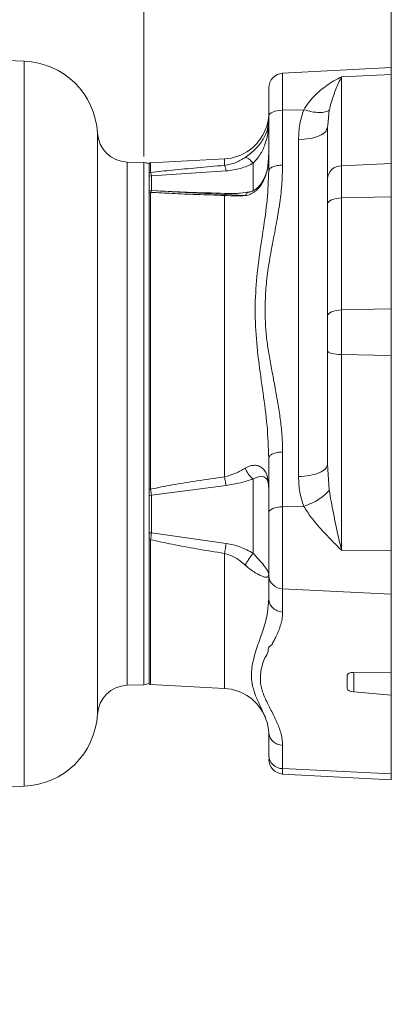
# Model space of a CAD drawing. Header units: inches. Extents: x 0.3 to 33.9, y 0.2 to 21.7.
# Tile 6 of 18: x 12.4 to 15.4, y 5.2 to 13.3. Entities that reach past the tile are written whole.
import ezdxf

# ---------------------------------------------------------------- set-up
doc = ezdxf.new("R2010")
doc.units = ezdxf.units.IN
doc.header["$MEASUREMENT"] = 0
doc.layers.add('SLD-0', color=7, linetype='Continuous', lineweight=15)
doc.styles.add('SLDTEXTSTYLE0', font='TXT', dxfattribs={"width": 0.75})
doc.dimstyles.new('SLDDIMSTYLE0', dxfattribs={"dimtxt": 0.25, "dimasz": 0.13, "dimexe": 0, "dimexo": 0.0625, "dimgap": 0.0625, "dimtad": 0, "dimtih": 1, "dimtoh": 1, "dimrnd": 1e-09, "dimzin": 12, "dimdsep": 46, "dimtxsty": 'SLDTEXTSTYLE0', "dimsah": 1, "dimcen": 0.09, "dimadec": 0, "dimazin": 3, "dimtfac": 1, "dimtofl": 0, "dimtmove": 0, "dimatfit": 3, "dimfxl": 1, "dimfrac": 2, "dimtolj": 1, "dimtzin": 12, "dimarcsym": 0})
doc.dimstyles.new('SLDDIMSTYLE2', dxfattribs={"dimtxt": 0, "dimasz": 0.13, "dimexe": 0, "dimexo": 0.0625, "dimgap": 0, "dimtad": 0, "dimtih": 1, "dimtoh": 1, "dimdec": 0, "dimrnd": 1e-09, "dimzin": 0, "dimdsep": 46, "dimtxsty": 'Standard', "dimsah": 1, "dimcen": 0.09, "dimadec": 0, "dimazin": 0, "dimtfac": 0.13, "dimtdec": 0, "dimtofl": 0, "dimtmove": 0, "dimatfit": 3, "dimfxl": 1, "dimfrac": 2, "dimtolj": 1, "dimtzin": 0, "dimarcsym": 0})

# ---------------------------------------------------------------- blocks, each defined once
blk = doc.blocks.new('_D_8')
at = {"layer": 'SLD-0'}
for p, q in [((13.3825, 12.1594), (13.3825, 14.0317)), ((8.8583, 13.9067), (10.4093, 13.9067)), ((10.5489, 13.9435), (10.4981, 13.9435)), ((10.4981, 13.9435), (10.4981, 13.5467)), ((11.6918, 13.9435), (11.7426, 13.9435)), ((11.7426, 13.9435), (11.7426, 13.5467)), ((13.3825, 13.9067), (11.8314, 13.9067)), ((10.4981, 13.5467), (10.5489, 13.5467)), ((11.7426, 13.5467), (11.6918, 13.5467))]:
    blk.add_line(p, q, dxfattribs=at)
for points in [[(8.8583, 13.9067), (8.9883, 13.8867), (8.9883, 13.9267)], [(13.3825, 13.9067), (13.2525, 13.9267), (13.2525, 13.8867)]]:
    blk.add_solid(points, dxfattribs=at)
at = {"layer": 'SLD-0', "char_height": 0.25, "attachment_point": 1, "style": 'SLDTEXTSTYLE0'}
for s, insert in [('4.52', (10.6955, 14.3166, -0.8581)), ('114.91', (10.6124, 13.8689, -0.8581))]:
    blk.add_mtext(s, dxfattribs=dict(at, insert=insert))
blk = doc.blocks.new('_D_9')
at = {"layer": 'SLD-0'}
for p, q in [((15.4013, 12.8789), (15.4013, 15.2266)), ((8.8583, 15.1016), (11.4187, 15.1016)), ((11.5583, 15.1384), (11.5075, 15.1384)), ((11.5075, 15.1384), (11.5075, 14.7415)), ((12.7012, 15.1384), (12.752, 15.1384)), ((12.752, 15.1384), (12.752, 14.7415)), ((15.4013, 15.1016), (12.8408, 15.1016)), ((11.5075, 14.7415), (11.5583, 14.7415)), ((12.752, 14.7415), (12.7012, 14.7415))]:
    blk.add_line(p, q, dxfattribs=at)
for points in [[(8.8583, 15.1016), (8.9883, 15.0816), (8.9883, 15.1216)], [(15.4013, 15.1016), (15.2713, 15.1216), (15.2713, 15.0816)]]:
    blk.add_solid(points, dxfattribs=at)
at = {"layer": 'SLD-0', "char_height": 0.25, "attachment_point": 1, "style": 'SLDTEXTSTYLE0'}
for s, insert in [('6.54', (11.705, 15.5114, -0.8581)), ('166.19', (11.6218, 15.0638, -0.8581))]:
    blk.add_mtext(s, dxfattribs=dict(at, insert=insert))

msp = doc.modelspace()

# ---------------------------------------------------------------- linework, layer by layer
at = {"color": 7, "linetype": 'Continuous', "lineweight": 15}
for p, q in [((12.4069, 12.9364), (8.8583, 13.0604)), ((15.4013, 12.8846), (14.515, 12.8382)), ((15.4013, 12.8289), (15.4013, 12.8846)), ((14.995, 12.8098), (15.4013, 12.8289)), ((14.995, 12.8098), (14.995, 12.0839)), ((15.4013, 12.103), (15.4013, 12.8289)), ((14.515, 12.537), (14.6874, 12.5406)), ((14.515, 12.537), (14.515, 12.0898)), ((14.4013, 12.0411), (14.4013, 12.4883)), ((14.8728, 12.38), (14.8813, 12.398)), ((14.883, 12.4154), (14.8813, 12.398)), ((14.8813, 12.398), (14.8813, 11.9761)), ((14.6444, 9.5481), (14.6444, 12.2966)), ((14.0412, 12.1399), (13.4381, 12.1083)), ((13.3825, 12.1094), (13.2453, 12.1142)), ((13.4263, 12.1065), (13.4263, 12.0277)), ((14.995, 12.0839), (15.4013, 12.103)), ((14.995, 12.0839), (14.995, 11.8213)), ((15.4013, 11.8299), (15.4013, 12.103)), ((13.4381, 12.0295), (13.4263, 12.0277)), ((13.4263, 12.0277), (13.4263, 11.8656)), ((13.4444, 12.0012), (13.4263, 11.9999)), ((13.4444, 12.0012), (14.0537, 12.0419)), ((13.4444, 11.8811), (13.4444, 12.0012)), ((13.4444, 11.8811), (13.4263, 11.8793)), ((13.4381, 11.8672), (13.4263, 11.8656)), ((13.4263, 11.8656), (13.4263, 9.4471)), ((13.4381, 9.4467), (13.4381, 11.8671)), ((13.5564, 11.8765), (13.4444, 11.8811)), ((13.6118, 11.8723), (14.2096, 11.841)), ((14.0412, 9.5462), (14.0412, 11.8416)), ((14.995, 11.8213), (15.4013, 11.8299)), ((14.995, 11.8213), (14.995, 10.9075)), ((15.4013, 10.9162), (15.4013, 11.8299)), ((14.8813, 11.7726), (14.8813, 10.8588)), ((14.995, 10.9075), (15.4013, 10.9162)), ((14.995, 10.9075), (14.995, 10.5432)), ((15.4013, 10.5372), (15.4013, 10.9162)), ((14.8813, 10.5765), (14.8813, 9.6495)), ((14.995, 10.5432), (15.4013, 10.5372)), ((14.995, 10.5432), (14.995, 8.948)), ((15.4013, 8.9421), (15.4013, 10.5372)), ((14.515, 9.7493), (14.515, 9.3022)), ((14.4013, 9.2535), (14.4013, 9.7006)), ((14.8813, 9.6495), (14.8952, 9.4398)), ((14.275, 9.5299), (14.275, 8.9226)), ((13.4381, 9.4466), (13.4263, 9.4471)), ((13.4263, 9.4471), (13.4263, 9.0343)), ((13.4444, 9.3956), (13.4263, 9.3968)), ((13.4444, 9.3957), (14.0537, 9.4759)), ((13.4444, 9.0899), (13.4444, 9.3956)), ((14.6874, 9.3058), (14.515, 9.3022)), ((14.515, 9.3022), (14.515, 8.6326)), ((13.4444, 9.0899), (13.4263, 9.0898)), ((14.0537, 9.0036), (13.4444, 9.0898)), ((13.4381, 9.0335), (13.4263, 9.0343)), ((13.4263, 9.0343), (13.4263, 7.8542)), ((14.995, 8.948), (15.4013, 8.9421)), ((15.4013, 8.5901), (15.4013, 8.9421)), ((14.4013, 8.7421), (14.4013, 8.5527)), ((15.4013, 8.5901), (14.515, 8.6326)), ((14.515, 8.6326), (14.515, 8.4432)), ((15.4013, 7.9469), (15.4013, 8.5901)), ((15.0413, 7.8194), (15.0413, 7.9291)), ((15.096, 7.9507), (15.4013, 7.9469)), ((15.4013, 7.9469), (15.4013, 7.767)), ((13.2453, 7.8465), (13.3825, 7.8513)), ((13.4381, 7.8524), (14.0412, 7.8208)), ((15.4013, 7.767), (15.096, 7.7925)), ((15.4013, 7.1238), (15.4013, 7.767)), ((14.4013, 7.4651), (14.4013, 7.2758)), ((14.515, 7.3556), (14.515, 7.1663)), ((14.4013, 7.2758), (14.4013, 7.2626)), ((14.515, 7.1663), (15.4013, 7.1238)), ((14.515, 7.1225), (15.4013, 7.0761)), ((15.4013, 7.0761), (15.4013, 7.1238)), ((10.91, 6.972), (12.4069, 7.0243))]:
    msp.add_line(p, q, dxfattribs=at)
at = {"color": 8, "linetype": 'Continuous', "lineweight": 15}
for p, q in [((12.4069, 12.9364), (12.4069, 9.9804)), ((14.515, 12.8382), (14.515, 12.537)), ((14.8952, 12.5368), (14.883, 12.4154)), ((13.0044, 12.3505), (13.0044, 7.6102)), ((14.0412, 12.087), (14.0412, 12.1399)), ((13.2453, 9.9804), (13.2453, 12.1142)), ((13.3825, 12.1094), (13.3825, 9.9804)), ((13.4381, 12.0295), (13.4381, 12.1083)), ((14.275, 12.1043), (14.275, 11.8771)), ((12.4069, 9.9804), (12.4069, 7.0243)), ((13.2453, 7.8465), (13.2453, 9.9804)), ((13.3825, 9.9804), (13.3825, 7.8513)), ((13.4381, 7.8524), (13.4381, 9.0334)), ((14.0412, 7.8208), (14.0412, 8.9218)), ((15.096, 7.7925), (15.096, 7.9507)), ((14.515, 7.1663), (14.515, 7.1225))]:
    msp.add_line(p, q, dxfattribs=at)
at = {"color": 7, "linetype": 'Continuous', "lineweight": 15, "flags": 128}
for points in [[(14.4013, 12.4883), (14.4034, 12.4975), (14.4098, 12.5064), (14.4202, 12.5146), (14.4342, 12.5219), (14.4514, 12.5279), (14.471, 12.5326), (14.4925, 12.5356), (14.515, 12.537)], [(14.8813, 11.7726), (14.8834, 11.7818), (14.8898, 11.7907), (14.9002, 11.7989), (14.9142, 11.8062), (14.9314, 11.8122), (14.951, 11.8169), (14.9725, 11.8199), (14.995, 11.8213)], [(14.8813, 10.8588), (14.8834, 10.868), (14.8898, 10.8769), (14.9002, 10.8851), (14.9142, 10.8924), (14.9314, 10.8985), (14.951, 10.9031), (14.9725, 10.9062), (14.995, 10.9075)], [(14.8813, 10.5765), (14.8834, 10.5702), (14.8898, 10.5641), (14.9002, 10.5585), (14.9142, 10.5535), (14.9314, 10.5494), (14.951, 10.5462), (14.9725, 10.5441), (14.995, 10.5432)], [(14.515, 9.3022), (14.4925, 9.3008), (14.471, 9.2977), (14.4514, 9.2931), (14.4342, 9.287), (14.4202, 9.2798), (14.4098, 9.2715), (14.4034, 9.2627), (14.4013, 9.2535)]]:
    msp.add_lwpolyline(points, dxfattribs=at)
at = {"color": 7, "linetype": 'Continuous', "lineweight": 15}
for centre, radius, start, end in [((12.3853, 12.3168), 0.62, 3.11173, 88), ((14.5213, 12.7184), 0.12, 93, 180), ((14.0213, 12.5194), 0.38, 273, 338.68285), ((13.254, 12.364), 0.25, 183.11173, 268), ((13.3783, 11.9895), 0.12, 66.42182, 88), ((13.4413, 12.0484), 0.06, 93, 104.47751), ((14.9948, 11.9702), 0.1137, 89.91619, 177.01206), ((14.5157, 8.7471), 0.1145, 182.52056, 269.64272), ((13.254, 7.5967), 0.25, 92, 176.88827), ((13.3783, 7.9712), 0.12, 272, 293.57818), ((13.4413, 7.9123), 0.06, 255.52249, 267), ((14.0213, 7.4413), 0.38, 21.27664, 87), ((12.3853, 7.6439), 0.62, 272, 356.88827), ((14.5157, 7.2808), 0.1145, 182.52068, 269.6426), ((14.5213, 7.2424), 0.12, 180, 267)]:
    msp.add_arc(centre, radius, start, end, dxfattribs=at)
for centre, start_param, end_param in [((15.1013, 7.9262), 1.681278, 3.164808), ((15.1013, 7.8165), 3.164808, 4.648338)]:
    msp.add_ellipse(centre, major_axis=(0.06, -0.0034), ratio=0.405073, start_param=start_param, end_param=end_param, dxfattribs=at)
for points, knots in [([(14.6874, 12.5406), (14.6995, 12.5601), (14.7245, 12.6002), (14.7714, 12.6527), (14.8226, 12.7002), (14.877, 12.7416), (14.9344, 12.7788), (14.9741, 12.7991), (14.995, 12.8098)], [0, 0, 0, 0, 0.153495, 0.31543, 0.486, 0.649931, 0.816224, 1, 1, 1, 1]), ([(14.8952, 12.5368), (14.9001, 12.557), (14.9101, 12.5983), (14.9288, 12.6549), (14.9492, 12.709), (14.9715, 12.7613), (14.987, 12.7933), (14.995, 12.8098)], [0, 0, 0, 0, 0.18539, 0.379715, 0.580057, 0.782464, 1, 1, 1, 1]), ([(14.4013, 12.7171), (14.4013, 12.7166), (14.4013, 12.7156), (14.4013, 12.6948), (14.4013, 12.659), (14.4013, 12.61), (14.4013, 12.5528), (14.4013, 12.5094), (14.4013, 12.4883)], [0, 0, 0, 0, 0.139522, 0.318551, 0.49758, 0.672889, 0.8412, 1, 1, 1, 1]), ([(14.6444, 12.2966), (14.6461, 12.3389), (14.6494, 12.4216), (14.6749, 12.5016), (14.6874, 12.5406)], [0, 0, 0, 0, 0.51101, 1, 1, 1, 1]), ([(14.6874, 12.5406), (14.71, 12.5347), (14.7552, 12.5228), (14.8157, 12.5172), (14.8658, 12.5208), (14.8854, 12.5315), (14.8952, 12.5368)], [0, 0, 0, 0, 0.250065, 0.500011, 0.749953, 1, 1, 1, 1]), ([(14.2093, 12.1518), (14.2235, 12.162), (14.2514, 12.1819), (14.2921, 12.2188), (14.3276, 12.259), (14.3661, 12.3154), (14.3964, 12.3876), (14.3996, 12.4308), (14.4013, 12.4529)], [0, 0, 0, 0, 0.124656, 0.244916, 0.360851, 0.485732, 0.736129, 1, 1, 1, 1]), ([(14.4013, 12.4529), (14.4003, 12.4202), (14.3984, 12.3584), (14.3755, 12.2602), (14.3333, 12.1714), (14.294, 12.1262), (14.275, 12.1043)], [0, 0, 0, 0, 0.2883764, 0.5456607, 0.7797272, 1, 1, 1, 1]), ([(14.3741, 12.3819), (14.3781, 12.3909), (14.3954, 12.4306), (14.3987, 12.4673), (14.4013, 12.4956)], [0, 0, 0, 0, 0.227619, 1, 1, 1, 1]), ([(14.0412, 12.087), (14.0718, 12.0927), (14.1342, 12.1044), (14.184, 12.1358), (14.2093, 12.1518)], [0, 0, 0, 0, 0.492138, 1, 1, 1, 1]), ([(14.4013, 12.1782), (14.3996, 12.1394), (14.3964, 12.064), (14.366, 11.9702), (14.3275, 11.9095), (14.2921, 11.8736), (14.2514, 11.8485), (14.2235, 11.8433), (14.2093, 11.8406)], [0, 0, 0, 0, 0.26429, 0.514644, 0.639426, 0.755183, 0.875411, 1, 1, 1, 1]), ([(14.275, 12.1043), (14.2679, 12.1122), (14.2538, 12.128), (14.2295, 12.1477), (14.217, 12.1503), (14.2093, 12.1518)], [0, 0, 0, 0, 0.280678, 0.561225, 1, 1, 1, 1]), ([(14.4013, 12.1782), (14.3995, 12.1395), (14.3962, 12.0657), (14.3673, 11.9811), (14.3343, 11.9294), (14.3061, 11.8999), (14.2752, 11.8791), (14.2549, 11.8733), (14.2447, 11.8703)], [0, 0, 0, 0, 0.281926, 0.538299, 0.658057, 0.773609, 0.886511, 1, 1, 1, 1]), ([(13.4381, 12.0295), (13.4964, 12.0358), (13.6213, 12.0492), (13.8225, 12.0681), (13.9655, 12.0804), (14.0412, 12.087)], [0, 0, 0, 0, 0.291847, 0.625114, 1, 1, 1, 1]), ([(14.0412, 12.087), (14.0433, 12.0826), (14.0474, 12.0739), (14.0516, 12.0526), (14.0537, 12.0419)], [0, 0, 0, 0, 0.5, 1, 1, 1, 1]), ([(14.0537, 12.0419), (14.0935, 12.0468), (14.1716, 12.0564), (14.241, 12.0886), (14.275, 12.1043)], [0, 0, 0, 0, 0.509364, 1, 1, 1, 1]), ([(14.515, 12.0898), (14.5134, 12.0352), (14.5103, 11.926), (14.4896, 11.7644), (14.4615, 11.5995), (14.4297, 11.4352), (14.3984, 11.2683), (14.3787, 11.1042), (14.3703, 10.9387), (14.3738, 10.7858), (14.3865, 10.6478), (14.4067, 10.5226), (14.431, 10.3918), (14.4562, 10.2607), (14.4796, 10.1302), (14.4982, 10.0053), (14.512, 9.8778), (14.514, 9.7922), (14.515, 9.7493)], [0, 0, 0, 0, 0.069493, 0.138718, 0.206223, 0.281043, 0.350236, 0.420738, 0.490363, 0.560676, 0.615215, 0.666675, 0.722248, 0.784547, 0.836805, 0.890996, 0.945429, 1, 1, 1, 1]), ([(14.515, 12.0898), (14.4999, 12.0888), (14.4697, 12.0868), (14.4323, 12.0754), (14.4063, 12.0597), (14.403, 12.0473), (14.4013, 12.0411)], [0, 0, 0, 0, 0.249998, 0.499999, 0.75, 1, 1, 1, 1]), ([(13.4263, 12.0277), (13.4263, 12.0255), (13.4263, 12.0215), (13.4263, 12.0119), (13.4263, 12.0039), (13.4263, 11.9998)], [0, 0, 0, 0, 0.34984, 0.671031, 1, 1, 1, 1]), ([(13.4381, 12.0295), (13.4392, 12.0263), (13.4413, 12.0199), (13.4434, 12.0075), (13.4444, 12.0012)], [0, 0, 0, 0, 0.501901, 1, 1, 1, 1]), ([(14.4013, 9.7006), (14.3981, 9.7882), (14.3917, 9.9666), (14.355, 10.2336), (14.3155, 10.5033), (14.2889, 10.7764), (14.2904, 11.0465), (14.3175, 11.308), (14.3565, 11.56), (14.3921, 11.8034), (14.3982, 11.9629), (14.4013, 12.0411)], [0, 0, 0, 0, 0.107005, 0.218156, 0.331689, 0.445574, 0.561865, 0.674876, 0.785608, 0.89487, 1, 1, 1, 1]), ([(14.8813, 11.9761), (14.8813, 11.9646), (14.8813, 11.9414), (14.8813, 11.8931), (14.8813, 11.837), (14.8813, 11.794), (14.8813, 11.7726)], [0, 0, 0, 0, 0.248075, 0.5, 0.751925, 1, 1, 1, 1]), ([(13.4263, 11.8792), (13.4263, 11.8788), (13.4263, 11.8781), (13.4263, 11.8734), (13.4263, 11.8682), (13.4263, 11.8655)], [0, 0, 0, 0, 0.349975, 0.6711, 1, 1, 1, 1]), ([(13.4444, 11.8811), (13.4434, 11.8805), (13.4413, 11.8793), (13.4392, 11.8712), (13.4381, 11.8672)], [0, 0, 0, 0, 0.498106, 1, 1, 1, 1]), ([(14.0412, 11.8416), (13.9654, 11.8441), (13.8224, 11.8489), (13.6212, 11.8572), (13.4964, 11.864), (13.4381, 11.8671)], [0, 0, 0, 0, 0.375028, 0.708295, 1, 1, 1, 1]), ([(14.0507, 11.8583), (13.9459, 11.8613), (13.757, 11.8666), (13.57, 11.8751), (13.4868, 11.8789)], [0, 0, 0, 0, 0.554968, 1, 1, 1, 1]), ([(14.2093, 11.8406), (14.1839, 11.8392), (14.1341, 11.8364), (14.0717, 11.8399), (14.0412, 11.8416)], [0, 0, 0, 0, 0.509707, 1, 1, 1, 1]), ([(14.2447, 11.8703), (14.2205, 11.8664), (14.1812, 11.8601), (14.1138, 11.8574), (14.0726, 11.858), (14.0507, 11.8583)], [0, 0, 0, 0, 0.428479, 0.695806, 1, 1, 1, 1]), ([(14.2093, 11.8406), (14.214, 11.8472), (14.2232, 11.8605), (14.2359, 11.8707), (14.2435, 11.8697), (14.244, 11.8696)], [0, 0, 0, 0, 0.480144, 0.960068, 1, 1, 1, 1]), ([(14.8813, 10.8588), (14.8813, 10.8365), (14.8813, 10.7915), (14.8813, 10.7195), (14.8813, 10.6467), (14.8813, 10.5998), (14.8813, 10.5765)], [0, 0, 0, 0, 0.248075, 0.5, 0.751925, 1, 1, 1, 1]), ([(14.4013, 9.7006), (14.403, 9.7068), (14.4063, 9.7192), (14.4323, 9.7349), (14.4697, 9.7463), (14.4999, 9.7483), (14.515, 9.7493)], [0, 0, 0, 0, 0.25, 0.500001, 0.750002, 1, 1, 1, 1]), ([(14.2093, 9.6181), (14.2235, 9.6252), (14.2514, 9.6392), (14.2921, 9.6425), (14.3276, 9.6337), (14.3661, 9.606), (14.3964, 9.5474), (14.3996, 9.484), (14.4013, 9.4515)], [0, 0, 0, 0, 0.124656, 0.244916, 0.360851, 0.485732, 0.736129, 1, 1, 1, 1]), ([(14.6444, 9.5481), (14.6758, 9.5502), (14.7387, 9.5544), (14.8166, 9.5781), (14.8708, 9.6109), (14.8778, 9.6366), (14.8813, 9.6495)], [0, 0, 0, 0, 0.25, 0.5, 0.75, 1, 1, 1, 1]), ([(14.2093, 9.6181), (14.184, 9.6029), (14.1342, 9.5729), (14.0718, 9.555), (14.0412, 9.5462)], [0, 0, 0, 0, 0.507862, 1, 1, 1, 1]), ([(14.275, 9.5299), (14.2679, 9.5348), (14.2538, 9.5448), (14.2295, 9.574), (14.217, 9.6014), (14.2093, 9.6181)], [0, 0, 0, 0, 0.280678, 0.561225, 1, 1, 1, 1]), ([(13.4381, 9.4467), (13.4964, 9.4581), (13.6213, 9.4826), (13.8225, 9.5153), (13.9655, 9.5355), (14.0412, 9.5462)], [0, 0, 0, 0, 0.291847, 0.625114, 1, 1, 1, 1]), ([(14.0412, 9.5462), (14.0433, 9.5325), (14.0474, 9.5051), (14.0516, 9.4856), (14.0537, 9.4759)], [0, 0, 0, 0, 0.5, 1, 1, 1, 1]), ([(14.0537, 9.4759), (14.0935, 9.4824), (14.1716, 9.4953), (14.241, 9.5185), (14.275, 9.5299)], [0, 0, 0, 0, 0.509364, 1, 1, 1, 1]), ([(14.4013, 9.4515), (14.4003, 9.4725), (14.3984, 9.5122), (14.3755, 9.5444), (14.3333, 9.5564), (14.294, 9.5385), (14.275, 9.5299)], [0, 0, 0, 0, 0.288376, 0.545661, 0.779727, 1, 1, 1, 1]), ([(14.6874, 9.3058), (14.6749, 9.3444), (14.6494, 9.4232), (14.6461, 9.5059), (14.6444, 9.5481)], [0, 0, 0, 0, 0.48899, 1, 1, 1, 1]), ([(13.4263, 9.4471), (13.4263, 9.4407), (13.4263, 9.4284), (13.4263, 9.4114), (13.4263, 9.4018), (13.4263, 9.3969)], [0, 0, 0, 0, 0.349878, 0.671052, 1, 1, 1, 1]), ([(13.4381, 9.4466), (13.4392, 9.4372), (13.4413, 9.4186), (13.4434, 9.4033), (13.4444, 9.3957)], [0, 0, 0, 0, 0.501902, 1, 1, 1, 1]), ([(14.8952, 9.4398), (14.8854, 9.4275), (14.8658, 9.4028), (14.8157, 9.3656), (14.7552, 9.3315), (14.71, 9.3144), (14.6874, 9.3058)], [0, 0, 0, 0, 0.250038, 0.499973, 0.749922, 1, 1, 1, 1]), ([(14.8952, 9.4398), (14.9001, 9.4087), (14.9101, 9.3451), (14.9288, 9.249), (14.9492, 9.151), (14.9715, 9.0501), (14.987, 8.9829), (14.995, 8.948)], [0, 0, 0, 0, 0.18541, 0.379679, 0.580033, 0.782481, 1, 1, 1, 1]), ([(14.4013, 9.2535), (14.4013, 9.2314), (14.4013, 9.1858), (14.4013, 9.1111), (14.4013, 9.0331), (14.4013, 8.9561), (14.4013, 8.8849), (14.4013, 8.824), (14.4013, 8.775), (14.4013, 8.7528), (14.4013, 8.7421)], [0, 0, 0, 0, 0.116516, 0.240011, 0.368641, 0.5, 0.631359, 0.759989, 0.883484, 1, 1, 1, 1]), ([(14.995, 8.948), (14.9741, 8.9684), (14.9344, 9.0072), (14.877, 9.0663), (14.8144, 9.1344), (14.7468, 9.2134), (14.7069, 9.2754), (14.6874, 9.3058)], [0, 0, 0, 0, 0.18386, 0.350178, 0.514194, 0.761897, 1, 1, 1, 1]), ([(13.4263, 9.0898), (13.4263, 9.0831), (13.4263, 9.0703), (13.4263, 9.0515), (13.4263, 9.0401), (13.4263, 9.0343)], [0, 0, 0, 0, 0.350012, 0.671119, 1, 1, 1, 1]), ([(13.4444, 9.0898), (13.4434, 9.0801), (13.4413, 9.0605), (13.4392, 9.0425), (13.4381, 9.0335)], [0, 0, 0, 0, 0.4981, 1, 1, 1, 1]), ([(14.0412, 8.9218), (13.9655, 8.9341), (13.8225, 8.9572), (13.6213, 8.9938), (13.4964, 9.0208), (13.4381, 9.0334)], [0, 0, 0, 0, 0.374884, 0.708151, 1, 1, 1, 1]), ([(14.0412, 8.9218), (14.0433, 8.9349), (14.0474, 8.9609), (14.0516, 8.9894), (14.0537, 9.0036)], [0, 0, 0, 0, 0.5, 1, 1, 1, 1]), ([(14.275, 8.9226), (14.2408, 8.9415), (14.1715, 8.9798), (14.0934, 8.9956), (14.0537, 9.0036)], [0, 0, 0, 0, 0.492475, 1, 1, 1, 1]), ([(14.2093, 8.826), (14.1839, 8.8478), (14.1341, 8.8907), (14.0717, 8.9116), (14.0412, 8.9218)], [0, 0, 0, 0, 0.509707, 1, 1, 1, 1]), ([(14.2093, 8.826), (14.2139, 8.8343), (14.2231, 8.8508), (14.2455, 8.885), (14.2638, 8.9084), (14.275, 8.9226)], [0, 0, 0, 0, 0.2806762, 0.5612247, 1, 1, 1, 1]), ([(14.275, 8.9226), (14.2751, 8.9225), (14.2758, 8.9216), (14.2947, 8.8997), (14.334, 8.8587), (14.3755, 8.8095), (14.3984, 8.7693), (14.4003, 8.7582), (14.4013, 8.7523)], [0, 0, 0, 0, 0.001071, 0.008839, 0.221406, 0.454856, 0.711388, 1, 1, 1, 1]), ([(14.4013, 8.7523), (14.3996, 8.7426), (14.3964, 8.7239), (14.366, 8.7277), (14.3275, 8.7441), (14.2921, 8.7639), (14.2514, 8.7906), (14.2235, 8.814), (14.2093, 8.826)], [0, 0, 0, 0, 0.264292, 0.514646, 0.639427, 0.755184, 0.875411, 1, 1, 1, 1]), ([(14.4013, 8.5527), (14.3975, 8.5043), (14.3897, 8.4055), (14.3449, 8.263), (14.2934, 8.1249), (14.2589, 7.9872), (14.2594, 7.8703), (14.2882, 7.7717), (14.3272, 7.687), (14.3643, 7.6081), (14.3943, 7.5342), (14.399, 7.4877), (14.4013, 7.4651)], [0, 0, 0, 0, 0.106744, 0.217597, 0.330845, 0.44636, 0.563299, 0.653182, 0.742623, 0.829413, 0.916912, 1, 1, 1, 1]), ([(14.515, 8.4432), (14.4999, 8.4455), (14.4697, 8.45), (14.4323, 8.4756), (14.4063, 8.511), (14.403, 8.5388), (14.4013, 8.5527)], [0, 0, 0, 0, 0.249998, 0.499999, 0.749999, 1, 1, 1, 1]), ([(14.515, 8.4432), (14.5143, 8.4282), (14.513, 8.398), (14.5032, 8.3528), (14.4914, 8.3157), (14.4799, 8.2861), (14.4704, 8.264), (14.4587, 8.2388), (14.4469, 8.2154), (14.4371, 8.1967), (14.4316, 8.1862), (14.4287, 8.1808), (14.4272, 8.178), (14.4264, 8.1766), (14.426, 8.1758), (14.4258, 8.1755), (14.4257, 8.1753), (14.4257, 8.1752), (14.4257, 8.1752), (14.4257, 8.1752), (14.4257, 8.1751), (14.4257, 8.1751), (14.4257, 8.1751), (14.4257, 8.1751), (14.4257, 8.1751), (14.3917, 8.1621), (14.4074, 8.1199), (14.3663, 8.0699), (14.35, 8.016), (14.3364, 7.9621), (14.331, 7.8952), (14.3393, 7.8158), (14.3776, 7.7237), (14.4261, 7.6316), (14.4713, 7.5393), (14.5071, 7.4469), (14.5124, 7.386), (14.515, 7.3556)], [0, 0, 0, 0, 0.041065, 0.082543, 0.125027, 0.144654, 0.165532, 0.187665, 0.215922, 0.23235, 0.24114, 0.245679, 0.247984, 0.249146, 0.249729, 0.250021, 0.250167, 0.25024, 0.250277, 0.250295, 0.250304, 0.250309, 0.250311, 0.250312, 0.250313, 0.250313, 0.302007, 0.350548, 0.400984, 0.451124, 0.500452, 0.584043, 0.666292, 0.750032, 0.834677, 0.917424, 1, 1, 1, 1]), ([(14.515, 7.3556), (14.4999, 7.3579), (14.4697, 7.3624), (14.4323, 7.388), (14.4063, 7.4235), (14.403, 7.4512), (14.4013, 7.4651)], [0, 0, 0, 0, 0.249998, 0.499999, 0.75, 1, 1, 1, 1])]:
    msp.add_open_spline(points, degree=3, knots=knots, dxfattribs=at)
at = {"color": 8, "linetype": 'Continuous', "lineweight": 15}
for points, knots in [([(14.6444, 12.2966), (14.6759, 12.2986), (14.7388, 12.3028), (14.8159, 12.3266), (14.8641, 12.3539), (14.8706, 12.3733), (14.8728, 12.38)], [0, 0, 0, 0, 0.283825, 0.567649, 0.851473, 1, 1, 1, 1]), ([(14.0412, 11.8416), (14.0433, 11.8482), (14.0464, 11.8581), (14.0495, 11.8568), (14.0505, 11.8564)], [0, 0, 0, 0, 0.671749, 1, 1, 1, 1])]:
    msp.add_open_spline(points, degree=3, knots=knots, dxfattribs=at)

# ---------------------------------------------------------------- dimensions: what is measured, and where the dimension line sits
at = {"layer": 'SLD-0'}
for base, p2, picture, middle in [((13.3825, 13.9067), (13.3825, 12.1094), '_D_8', (11.1204, 13.9067)), ((15.4013, 15.1016), (15.4013, 12.8289), '_D_9', (12.1298, 15.1016))]:
    dim = msp.add_linear_dim(base=base, p1=(8.8583, 16.2639), p2=p2, dimstyle='SLDDIMSTYLE0', dxfattribs=at)
    dim.commit()
    dim.dimension.update_dxf_attribs({"geometry": picture, "text_midpoint": middle, "dimtype": 160})

# ---------------------------------------------------------------- leaders
msp.add_leader([(11.532, 5.4869), (12.6666, 4.4299), (12.9166, 4.4299)], dimstyle='SLDDIMSTYLE2', dxfattribs=at)

doc.saveas('drawing.dxf')
